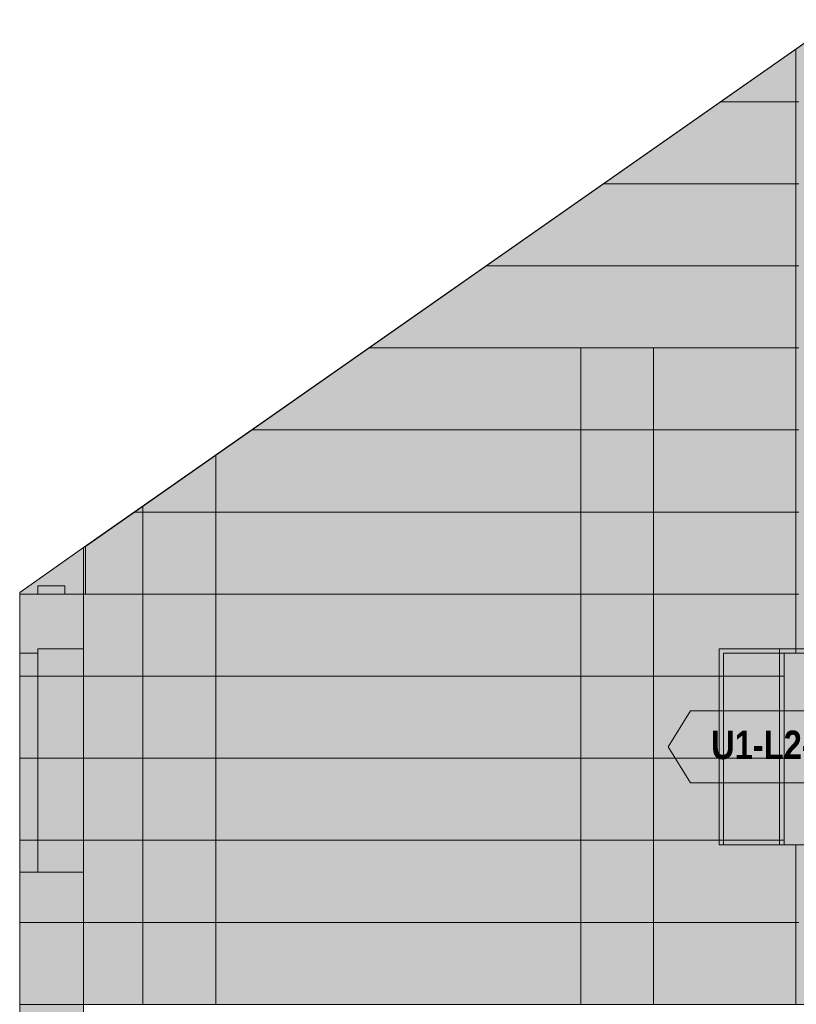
# Model space of a CAD drawing. Header units: millimetres. Extents: x 17 to 413, y 4 to 292.
# Tile 20 of 30: x 194 to 229, y 157 to 201. Entities that reach past the tile are written whole.
import ezdxf
from ezdxf.enums import TextEntityAlignment as Align

# ---------------------------------------------------------------- set-up
doc = ezdxf.new("R2010")
doc.units = ezdxf.units.MM
for name, color, linetype in [('FILL-EPS', 7, 'Continuous'), ('FILL-LIGHT', 7, 'Continuous'), ('FILL-WHITE', 7, 'Continuous'), ('LINE-C_2E8C94', 7, 'Continuous'), ('LINE-C_337880', 7, 'Continuous'), ('LINE-INK', 7, 'Continuous'), ('LINE-STEEL_GREY', 7, 'Continuous'), ('LINE-TEAL_DK', 7, 'Continuous'), ('TEXT-TEAL_DK', 7, 'Continuous')]:
    doc.layers.add(name, color=color, linetype=linetype)
doc.styles.add('OpenSansCondensed-Bold', font='OpenSansCondensed-Bold.ttf')

msp = doc.modelspace()

# ---------------------------------------------------------------- hatches: boundary and pattern name
at = {"layer": 'FILL-EPS', "true_color": 0xccffff}
h = msp.add_hatch(color=7, dxfattribs=at)
h.dxf.hatch_style = 1
h.paths.add_polyline_path([(196.787, 157.202), (196.787, 177.562), (230.393, 201.093), (236.607, 201.093), (270.213, 177.562), (270.213, 157.202), (196.787, 157.202)])
h.paths.add_polyline_path([(227.996, 164.317), (233.6, 164.317), (233.6, 172.855), (227.996, 172.855)], flags=0)
h = msp.add_hatch(color=7, dxfattribs=at)
h.dxf.hatch_style = 1
h.paths.add_polyline_path([(196.787, 157.202), (196.787, 177.562), (196.866, 177.617), (230.393, 201.093), (236.607, 201.093), (237.361, 200.565), (237.374, 200.556), (237.374, 200.556), (237.374, 200.556), (237.374, 200.556), (270.134, 177.617), (270.213, 177.562), (270.213, 175.49), (270.213, 157.202)])
h.paths.add_polyline_path([(227.796, 164.317), (233.8, 164.317), (233.8, 173.055), (227.796, 173.055)], flags=0)
h = msp.add_hatch(color=7, dxfattribs=at)
h.dxf.hatch_style = 1
h.paths.add_polyline_path([(196.787, 157.202), (196.787, 175.49), (196.866, 175.49), (196.866, 177.617), (197.318, 177.933), (229.625, 200.555), (229.626, 200.556), (229.72, 200.622), (230.393, 201.093), (236.607, 201.093), (270.134, 177.617), (270.134, 175.49), (270.213, 175.49), (270.213, 157.202)])
h.paths.add_polyline_path([(225.113, 173.054), (225.1, 173.055), (225.1, 164.317), (231.104, 164.317), (231.104, 173.055), (225.113, 173.055)], flags=0)
h = msp.add_hatch(color=7, dxfattribs=at)
h.dxf.hatch_style = 1
h.paths.add_polyline_path([(196.787, 157.202), (196.787, 177.562), (230.393, 201.093), (236.607, 201.093), (270.213, 177.562), (270.213, 157.202)])
h.paths.add_polyline_path([(225.3, 172.855), (225.3, 164.317), (230.904, 164.317), (230.904, 172.855)], flags=0)
h = msp.add_hatch(color=7, dxfattribs=at)
h.dxf.hatch_style = 1
h.paths.add_polyline_path([(193.94, 175.568), (196.787, 177.562), (196.787, 157.202), (193.94, 157.202)])
h = msp.add_hatch(color=7, dxfattribs=at)
h.dxf.hatch_style = 1
h.paths.add_polyline_path([(193.94, 175.49), (193.94, 175.568), (195.356, 176.56), (196.787, 177.562), (196.787, 175.49), (196.787, 157.202), (196.787, 157.202), (193.94, 157.202)])
h = msp.add_hatch(color=7, dxfattribs=at)
h.dxf.hatch_style = 1
h.paths.add_polyline_path([(193.94, 175.49), (193.94, 175.568), (196.787, 177.562), (196.787, 175.49)])
h = msp.add_hatch(color=7, dxfattribs=at)
h.dxf.hatch_style = 1
h.paths.add_polyline_path([(193.94, 175.568), (196.787, 177.562), (196.787, 157.202), (193.94, 157.202)])
h = msp.add_hatch(color=7, dxfattribs=at)
h.dxf.hatch_style = 1
h.paths.add_polyline_path([(196.787, 175.49), (196.787, 177.562), (196.866, 177.617), (196.866, 175.49)])
h = msp.add_hatch(color=7, dxfattribs=at)
h.dxf.hatch_style = 1
h.paths.add_polyline_path([(193.94, 157.202), (193.94, 175.49), (196.785, 175.49), (196.785, 157.202)])
h = msp.add_hatch(color=7, dxfattribs=at)
h.dxf.hatch_style = 1
h.paths.add_polyline_path([(193.94, 175.49), (196.785, 175.49), (196.785, 157.202), (193.94, 157.202)])
h = msp.add_hatch(color=7, dxfattribs=at)
h.dxf.hatch_style = 1
h.paths.add_polyline_path([(193.94, 157.202), (193.94, 175.49), (196.785, 175.49), (196.787, 175.49), (196.787, 168.975), (196.787, 168.972), (196.787, 168.972), (196.787, 168.972), (196.787, 157.202), (196.785, 157.202)])
h = msp.add_hatch(color=7, dxfattribs=at)
h.dxf.hatch_style = 1
h.paths.add_polyline_path([(196.785, 175.49), (196.785, 175.502), (196.785, 175.502), (196.785, 175.491)])
h = msp.add_hatch(color=7, dxfattribs=at)
h.dxf.hatch_style = 1
h.paths.add_polyline_path([(194.744, 173.055), (196.785, 173.055), (196.785, 163.098), (194.744, 163.098)])
h = msp.add_hatch(color=7, dxfattribs=at)
h.dxf.hatch_style = 1
h.paths.add_polyline_path([(194.744, 163.098), (194.744, 173.055), (196.785, 173.055), (196.785, 163.098)])
h = msp.add_hatch(color=7, dxfattribs=at)
h.dxf.hatch_style = 1
h.paths.add_polyline_path([(194.744, 173.055), (196.785, 173.055), (196.785, 163.098), (194.744, 163.098)])
h = msp.add_hatch(color=7, dxfattribs=at)
h.dxf.hatch_style = 1
h.paths.add_polyline_path([(194.744, 163.098), (194.744, 173.055), (196.785, 173.055), (196.785, 163.098)])
h = msp.add_hatch(color=7, dxfattribs=at)
h.dxf.hatch_style = 1
h.paths.add_polyline_path([(225.1, 173.055), (231.104, 173.055), (231.104, 164.317), (230.904, 164.317), (230.904, 172.855), (225.3, 172.855), (225.3, 164.317), (225.1, 164.317)])
h = msp.add_hatch(color=7, dxfattribs=at)
h.dxf.hatch_style = 1
h.paths.add_polyline_path([(227.796, 173.055), (233.8, 173.055), (233.8, 164.317), (233.6, 164.317), (233.6, 172.855), (227.996, 172.855), (227.996, 164.317), (227.796, 164.317)])
h = msp.add_hatch(color=7, dxfattribs=at)
h.dxf.hatch_style = 1
h.paths.add_polyline_path([(193.94, 172.855), (194.744, 172.855), (194.744, 163.098), (193.94, 163.098)])
h = msp.add_hatch(color=7, dxfattribs=at)
h.dxf.hatch_style = 1
h.paths.add_polyline_path([(193.94, 163.098), (193.94, 172.855), (194.744, 172.855), (194.744, 163.098)])
h = msp.add_hatch(color=7, dxfattribs=at)
h.dxf.hatch_style = 1
h.paths.add_polyline_path([(193.94, 172.855), (194.744, 172.855), (194.744, 163.098), (193.94, 163.098)])
h = msp.add_hatch(color=7, dxfattribs=at)
h.dxf.hatch_style = 1
h.paths.add_polyline_path([(193.94, 163.098), (193.94, 172.855), (194.744, 172.855), (194.744, 163.098)])
h = msp.add_hatch(color=7, dxfattribs=at)
h.dxf.hatch_style = 1
h.paths.add_polyline_path([(193.94, 135.256), (193.94, 157.202), (196.785, 157.202), (196.786, 157.214), (196.787, 157.214), (196.787, 135.256), (196.785, 135.256)])
at = {"layer": 'FILL-LIGHT', "true_color": 0xd9d9d9}
h = msp.add_hatch(color=254, dxfattribs=at)
h.dxf.hatch_style = 1
h.paths.add_polyline_path([(194.753, 175.49), (194.753, 175.864), (195.953, 175.864), (195.953, 175.49)])
h = msp.add_hatch(color=254, dxfattribs=at)
h.dxf.hatch_style = 1
h.paths.add_polyline_path([(194.753, 175.864), (195.953, 175.864), (195.953, 175.49), (194.753, 175.49)])
at = {"layer": 'FILL-WHITE', "true_color": 0xffffff}
h = msp.add_hatch(color=7, dxfattribs=at)
h.dxf.hatch_style = 1
h.paths.add_polyline_path([(225.1, 164.317), (225.1, 173.051), (231.1, 173.051), (231.1, 164.317)])
h = msp.add_hatch(color=7, dxfattribs=at)
h.dxf.hatch_style = 1
h.paths.add_polyline_path([(225.1, 164.317), (225.1, 173.051), (231.1, 173.051), (231.1, 164.317)])
h = msp.add_hatch(color=7, dxfattribs=at)
h.dxf.hatch_style = 1
h.paths.add_polyline_path([(225.1, 164.317), (225.1, 173.051), (231.1, 173.051), (231.1, 164.317)])
h = msp.add_hatch(color=7, dxfattribs=at)
h.dxf.hatch_style = 1
h.paths.add_polyline_path([(222.833, 168.684), (223.833, 170.284), (232.367, 170.284), (233.367, 168.684), (232.367, 167.084), (223.833, 167.084)])

# ---------------------------------------------------------------- linework, layer by layer
at = {"layer": 'LINE-C_2E8C94', "lineweight": 5}
for points in [[(196.787, 157.202), (196.787, 177.562), (196.787, 177.562), (196.787, 177.562), (230.393, 201.093), (236.607, 201.093), (236.607, 201.093), (236.607, 201.093), (236.607, 201.093), (236.607, 201.093), (270.213, 177.562), (270.213, 157.202), (270.213, 157.202), (196.787, 157.202), (196.787, 157.202)], [(196.787, 157.202), (196.787, 177.562), (196.866, 177.617), (230.393, 201.093), (236.607, 201.093), (237.361, 200.565), (237.374, 200.556), (237.374, 200.556), (237.374, 200.556), (237.374, 200.556), (270.134, 177.617), (270.213, 177.562), (270.213, 175.49), (270.213, 157.202)], [(196.787, 157.202), (196.787, 175.49), (196.866, 175.49), (196.866, 177.617), (197.318, 177.933), (229.625, 200.555), (229.626, 200.556), (229.626, 200.556), (229.72, 200.622), (230.393, 201.093), (236.607, 201.093), (236.607, 201.093), (236.607, 201.093), (236.607, 201.093), (270.134, 177.617), (270.134, 175.49), (270.213, 175.49), (270.213, 157.202)], [(196.787, 157.202), (196.787, 177.562), (196.787, 177.562), (230.393, 201.093), (230.393, 201.093), (230.393, 201.093), (236.607, 201.093), (270.213, 177.562), (270.213, 157.202), (196.787, 157.202)], [(193.94, 175.568), (196.787, 177.562), (196.787, 157.202), (193.94, 157.202)], [(193.94, 175.49), (193.94, 175.49), (193.94, 175.49), (193.94, 175.568), (195.356, 176.56), (195.356, 176.56), (195.356, 176.56), (196.787, 177.562), (196.787, 175.49), (196.787, 157.202), (196.787, 157.202), (196.787, 157.202), (193.94, 157.202), (193.94, 157.202)], [(193.94, 175.49), (193.94, 175.568), (196.787, 177.562), (196.787, 175.49)], [(193.94, 175.568), (196.787, 177.562), (196.787, 157.202), (193.94, 157.202)], [(196.787, 175.49), (196.787, 177.562), (196.866, 177.617), (196.866, 175.49)], [(193.94, 157.202), (193.94, 157.202), (193.94, 175.49), (196.785, 175.49), (196.785, 175.49), (196.785, 157.202)], [(193.94, 175.49), (196.785, 175.49), (196.785, 157.202), (196.785, 157.202), (193.94, 157.202), (193.94, 175.49)], [(193.94, 157.202), (193.94, 175.49), (196.785, 175.49), (196.787, 175.49), (196.787, 168.975), (196.787, 168.972), (196.787, 168.972), (196.787, 168.972), (196.787, 157.202), (196.785, 157.202)], [(196.785, 175.49), (196.785, 175.502), (196.785, 175.502), (196.785, 175.491)], [(194.744, 173.055), (194.744, 173.055), (194.744, 173.055), (196.785, 173.055), (196.785, 163.098), (196.785, 163.098), (194.744, 163.098), (194.744, 173.055)], [(194.744, 163.098), (194.744, 163.098), (194.744, 173.055), (196.785, 173.055), (196.785, 173.055), (196.785, 173.055), (196.785, 173.055), (196.785, 163.098)], [(194.744, 173.055), (194.744, 173.055), (194.744, 173.055), (196.785, 173.055), (196.785, 163.098), (196.785, 163.098), (194.744, 163.098), (194.744, 173.055)], [(194.744, 163.098), (194.744, 163.098), (194.744, 173.055), (196.785, 173.055), (196.785, 173.055), (196.785, 173.055), (196.785, 173.055), (196.785, 163.098)], [(225.113, 173.054), (225.1, 173.055), (225.1, 164.317), (231.104, 164.317), (231.104, 173.055), (225.113, 173.055)], [(225.1, 173.055), (231.104, 173.055), (231.104, 164.317), (230.904, 164.317), (230.904, 164.317), (230.904, 172.855), (225.3, 172.855), (225.3, 164.317), (225.1, 164.317), (225.1, 173.055)], [(227.796, 173.055), (233.8, 173.055), (233.8, 164.317), (233.6, 164.317), (233.6, 172.855), (227.996, 172.855), (227.996, 164.317), (227.996, 164.317), (227.796, 164.317), (227.796, 173.055)], [(227.796, 164.317), (233.8, 164.317), (233.8, 173.055), (227.796, 173.055)], [(193.94, 172.855), (194.744, 172.855), (194.744, 163.098), (193.94, 163.098)], [(193.94, 163.098), (193.94, 172.855), (194.744, 172.855), (194.744, 163.098)], [(193.94, 172.855), (194.744, 172.855), (194.744, 163.098), (193.94, 163.098)], [(193.94, 163.098), (193.94, 172.855), (194.744, 172.855), (194.744, 163.098)], [(225.3, 172.855), (225.3, 164.317), (230.904, 164.317), (230.904, 172.855)], [(227.996, 164.317), (233.6, 164.317), (233.6, 172.855), (227.996, 172.855)], [(193.94, 135.256), (193.94, 135.256), (193.94, 135.256), (193.94, 157.202), (196.785, 157.202), (196.786, 157.214), (196.786, 157.214), (196.787, 157.214), (196.787, 135.256), (196.785, 135.256), (196.785, 135.256), (196.785, 135.256)]]:
    msp.add_lwpolyline(points, close=True, dxfattribs=at)
at = {"layer": 'LINE-C_337880', "lineweight": 5}
for p, q in [((228.521, 197.435), (228.521, 199.772)), ((228.521, 197.435), (228.521, 199.772)), ((225.183, 197.435), (228.649, 197.435)), ((225.183, 197.435), (228.649, 197.435)), ((225.183, 197.435), (228.521, 197.435)), ((225.183, 197.435), (228.521, 197.435)), ((228.521, 193.778), (228.521, 197.435)), ((228.521, 193.778), (228.521, 197.435)), ((219.96, 193.778), (228.65, 193.778)), ((219.96, 193.778), (228.65, 193.778)), ((219.96, 193.778), (228.521, 193.778)), ((219.96, 193.778), (228.521, 193.778)), ((228.522, 190.12), (228.522, 193.778)), ((228.522, 190.12), (228.522, 193.778)), ((214.736, 190.12), (228.649, 190.12)), ((214.736, 190.12), (228.649, 190.12)), ((214.736, 190.12), (228.522, 190.12)), ((214.736, 190.12), (228.522, 190.12)), ((228.522, 186.462), (228.522, 190.12)), ((228.522, 186.462), (228.522, 190.12)), ((209.512, 186.462), (218.934, 186.462)), ((209.512, 186.462), (218.934, 186.462)), ((209.512, 186.462), (222.185, 186.462)), ((209.512, 186.462), (222.185, 186.462)), ((218.934, 182.805), (218.934, 186.462)), ((218.934, 186.462), (228.649, 186.462)), ((218.934, 182.805), (218.934, 186.462)), ((218.934, 186.462), (228.649, 186.462)), ((222.185, 182.805), (222.185, 186.462)), ((222.185, 186.462), (228.521, 186.462)), ((222.185, 182.805), (222.185, 186.462)), ((222.185, 186.462), (228.521, 186.462)), ((228.521, 182.805), (228.521, 186.462)), ((228.521, 182.805), (228.521, 186.462)), ((204.289, 182.805), (218.934, 182.805)), ((204.289, 182.805), (218.934, 182.805)), ((204.289, 182.805), (218.934, 182.805)), ((204.289, 182.805), (218.934, 182.805)), ((218.934, 182.805), (222.185, 182.805)), ((218.934, 182.805), (222.185, 182.805)), ((218.934, 179.147), (218.934, 182.805)), ((218.934, 182.805), (222.185, 182.805)), ((218.934, 179.147), (218.934, 182.805)), ((218.934, 182.805), (222.185, 182.805)), ((222.185, 179.147), (222.185, 182.805)), ((222.185, 182.805), (228.649, 182.805)), ((222.185, 179.147), (222.185, 182.805)), ((222.185, 182.805), (228.649, 182.805)), ((222.185, 182.805), (228.521, 182.805)), ((222.185, 182.805), (228.521, 182.805)), ((228.521, 179.147), (228.521, 182.805)), ((228.521, 179.147), (228.521, 182.805)), ((202.678, 179.147), (202.678, 181.677)), ((202.678, 179.147), (202.678, 181.677)), ((199.065, 179.147), (199.426, 179.147)), ((199.065, 179.147), (199.426, 179.147)), ((199.065, 179.147), (199.426, 179.147)), ((199.065, 179.147), (199.426, 179.147)), ((199.426, 179.147), (199.426, 179.4)), ((199.426, 179.147), (199.426, 179.4)), ((199.426, 175.49), (199.426, 179.147)), ((199.426, 179.147), (202.678, 179.147)), ((199.426, 175.49), (199.426, 179.147)), ((199.426, 179.147), (202.678, 179.147)), ((199.426, 179.147), (202.678, 179.147)), ((199.426, 179.147), (202.678, 179.147)), ((202.678, 179.147), (218.934, 179.147)), ((202.678, 179.147), (218.934, 179.147)), ((202.678, 175.49), (202.678, 179.147)), ((202.678, 179.147), (218.934, 179.147)), ((202.678, 175.49), (202.678, 179.147)), ((202.678, 179.147), (218.934, 179.147)), ((218.934, 175.49), (218.934, 179.147)), ((218.934, 179.147), (222.185, 179.147)), ((218.934, 175.49), (218.934, 179.147)), ((218.934, 179.147), (222.185, 179.147)), ((218.934, 179.147), (222.185, 179.147)), ((218.934, 179.147), (222.185, 179.147)), ((222.185, 179.147), (228.649, 179.147)), ((222.185, 179.147), (228.649, 179.147)), ((222.185, 175.49), (222.185, 179.147)), ((222.185, 179.147), (228.521, 179.147)), ((222.185, 175.49), (222.185, 179.147)), ((222.185, 179.147), (228.521, 179.147)), ((228.521, 175.49), (228.521, 179.147)), ((228.521, 175.49), (228.521, 179.147)), ((193.948, 175.49), (196.779, 175.49)), ((193.948, 175.49), (196.779, 175.49)), ((193.948, 175.49), (196.779, 175.49)), ((196.795, 175.49), (199.426, 175.49)), ((196.795, 175.49), (199.426, 175.49)), ((196.795, 175.49), (199.426, 175.49)), ((196.874, 175.49), (199.426, 175.49)), ((199.426, 175.49), (202.678, 175.49)), ((199.426, 175.49), (202.678, 175.49)), ((199.426, 171.832), (199.426, 175.49)), ((199.426, 175.49), (202.678, 175.49)), ((199.426, 171.832), (199.426, 175.49)), ((199.426, 175.49), (202.678, 175.49)), ((202.678, 171.832), (202.678, 175.49)), ((202.678, 175.49), (218.934, 175.49)), ((202.678, 171.832), (202.678, 175.49)), ((202.678, 175.49), (218.934, 175.49)), ((202.678, 175.49), (218.934, 175.49)), ((202.678, 175.49), (218.934, 175.49)), ((218.934, 175.49), (222.185, 175.49)), ((218.934, 175.49), (222.185, 175.49)), ((218.934, 171.832), (218.934, 175.49)), ((218.934, 175.49), (222.185, 175.49)), ((218.934, 171.832), (218.934, 175.49)), ((218.934, 175.49), (222.185, 175.49)), ((222.185, 171.832), (222.185, 175.49)), ((222.185, 175.49), (228.649, 175.49)), ((222.185, 171.832), (222.185, 175.49)), ((222.185, 175.49), (228.649, 175.49)), ((222.185, 175.49), (228.521, 175.49)), ((222.185, 175.49), (228.521, 175.49)), ((228.521, 173.063), (228.521, 175.49)), ((228.521, 172.863), (228.521, 175.49)), ((228.521, 172.863), (228.521, 173.047)), ((193.948, 171.832), (196.779, 171.832)), ((193.948, 171.832), (196.779, 171.832)), ((193.948, 171.832), (196.777, 171.832)), ((193.948, 171.832), (194.736, 171.832)), ((193.948, 171.832), (194.736, 171.832)), ((193.948, 171.832), (194.736, 171.832)), ((193.948, 171.832), (194.736, 171.832)), ((193.948, 171.832), (196.777, 171.832)), ((193.948, 171.832), (196.779, 171.832)), ((193.948, 171.832), (196.779, 171.832)), ((194.752, 171.832), (196.777, 171.832)), ((194.752, 171.832), (196.777, 171.832)), ((194.752, 171.832), (196.777, 171.832)), ((194.752, 171.832), (196.777, 171.832)), ((196.795, 171.832), (199.426, 171.832)), ((196.795, 171.832), (199.426, 171.832)), ((196.795, 171.832), (199.426, 171.832)), ((196.795, 171.832), (199.426, 171.832)), ((199.426, 168.174), (199.426, 171.832)), ((199.426, 171.832), (202.678, 171.832)), ((199.426, 168.174), (199.426, 171.832)), ((199.426, 171.832), (202.678, 171.832)), ((199.426, 171.832), (202.678, 171.832)), ((199.426, 171.832), (202.678, 171.832)), ((202.678, 171.832), (218.934, 171.832)), ((202.678, 171.832), (218.934, 171.832)), ((202.678, 168.174), (202.678, 171.832)), ((202.678, 171.832), (218.934, 171.832)), ((202.678, 168.174), (202.678, 171.832)), ((202.678, 171.832), (218.934, 171.832)), ((218.934, 168.174), (218.934, 171.832)), ((218.934, 171.832), (222.185, 171.832)), ((218.934, 168.174), (218.934, 171.832)), ((218.934, 171.832), (222.185, 171.832)), ((218.934, 171.832), (222.185, 171.832)), ((218.934, 171.832), (222.185, 171.832)), ((222.185, 171.832), (227.988, 171.832)), ((222.185, 171.832), (227.788, 171.832)), ((222.185, 168.174), (222.185, 171.832)), ((222.185, 171.832), (225.092, 171.832)), ((222.185, 168.174), (222.185, 171.832)), ((222.185, 171.832), (225.292, 171.832)), ((225.108, 171.832), (225.292, 171.832)), ((227.804, 171.832), (227.988, 171.832)), ((193.948, 168.174), (196.779, 168.174)), ((193.948, 168.174), (196.779, 168.174)), ((193.948, 168.174), (196.777, 168.174)), ((193.948, 168.174), (194.736, 168.174)), ((193.948, 168.174), (194.736, 168.174)), ((193.948, 168.174), (194.736, 168.174)), ((193.948, 168.174), (194.736, 168.174)), ((193.948, 168.174), (196.777, 168.174)), ((193.948, 168.174), (196.779, 168.174)), ((193.948, 168.174), (196.779, 168.174)), ((194.752, 168.174), (196.777, 168.174)), ((194.752, 168.174), (196.777, 168.174)), ((194.752, 168.174), (196.777, 168.174)), ((194.752, 168.174), (196.777, 168.174)), ((196.795, 168.174), (199.426, 168.174)), ((196.795, 168.174), (199.426, 168.174)), ((196.795, 168.174), (199.426, 168.174)), ((196.795, 168.174), (199.426, 168.174)), ((199.426, 168.174), (202.678, 168.174)), ((199.426, 168.174), (202.678, 168.174)), ((199.426, 164.517), (199.426, 168.174)), ((199.426, 168.174), (202.678, 168.174)), ((199.426, 164.517), (199.426, 168.174)), ((199.426, 168.174), (202.678, 168.174)), ((202.678, 164.517), (202.678, 168.174)), ((202.678, 168.174), (218.934, 168.174)), ((202.678, 164.517), (202.678, 168.174)), ((202.678, 168.174), (218.934, 168.174)), ((202.678, 168.174), (218.934, 168.174)), ((202.678, 168.174), (218.934, 168.174)), ((218.934, 168.174), (222.185, 168.174)), ((218.934, 168.174), (222.185, 168.174)), ((218.934, 164.517), (218.934, 168.174)), ((218.934, 168.174), (222.185, 168.174)), ((218.934, 164.517), (218.934, 168.174)), ((218.934, 168.174), (222.185, 168.174)), ((222.185, 164.517), (222.185, 168.174)), ((222.185, 168.174), (227.988, 168.174)), ((222.185, 164.517), (222.185, 168.174)), ((222.185, 168.174), (227.788, 168.174)), ((222.185, 168.174), (225.092, 168.174)), ((222.185, 168.174), (225.292, 168.174)), ((225.108, 168.174), (225.292, 168.174)), ((227.804, 168.174), (227.988, 168.174)), ((193.948, 164.517), (196.779, 164.517)), ((193.948, 164.517), (196.779, 164.517)), ((193.948, 164.517), (196.777, 164.517)), ((193.948, 164.517), (194.736, 164.517)), ((193.948, 164.517), (194.736, 164.517)), ((193.948, 164.517), (194.736, 164.517)), ((193.948, 164.517), (194.736, 164.517)), ((193.948, 164.517), (196.777, 164.517)), ((193.948, 164.517), (196.779, 164.517)), ((193.948, 164.517), (196.779, 164.517)), ((194.752, 164.517), (196.777, 164.517)), ((194.752, 164.517), (196.777, 164.517)), ((194.752, 164.517), (196.777, 164.517)), ((194.752, 164.517), (196.777, 164.517)), ((196.795, 164.517), (199.426, 164.517)), ((196.795, 164.517), (199.426, 164.517)), ((196.795, 164.517), (199.426, 164.517)), ((196.795, 164.517), (199.426, 164.517)), ((199.426, 160.859), (199.426, 164.517)), ((199.426, 164.517), (202.678, 164.517)), ((199.426, 160.859), (199.426, 164.517)), ((199.426, 164.517), (202.678, 164.517)), ((199.426, 164.517), (202.678, 164.517)), ((199.426, 164.517), (202.678, 164.517)), ((202.678, 164.517), (218.934, 164.517)), ((202.678, 164.517), (218.934, 164.517)), ((202.678, 160.859), (202.678, 164.517)), ((202.678, 164.517), (218.934, 164.517)), ((202.678, 160.859), (202.678, 164.517)), ((202.678, 164.517), (218.934, 164.517)), ((218.934, 160.859), (218.934, 164.517)), ((218.934, 164.517), (222.185, 164.517)), ((218.934, 160.859), (218.934, 164.517)), ((218.934, 164.517), (222.185, 164.517)), ((218.934, 164.517), (222.185, 164.517)), ((218.934, 164.517), (222.185, 164.517)), ((222.185, 164.517), (227.988, 164.517)), ((222.185, 164.517), (227.788, 164.517)), ((222.185, 160.859), (222.185, 164.517)), ((222.185, 164.517), (225.092, 164.517)), ((222.185, 160.859), (222.185, 164.517)), ((222.185, 164.517), (225.292, 164.517)), ((225.108, 164.517), (225.292, 164.517)), ((227.804, 164.517), (227.988, 164.517)), ((228.521, 160.859), (228.521, 164.309)), ((228.521, 160.859), (228.521, 164.309)), ((193.948, 160.859), (196.779, 160.859)), ((193.948, 160.859), (196.779, 160.859)), ((193.948, 160.859), (196.777, 160.859)), ((193.948, 160.859), (196.777, 160.859)), ((193.948, 160.859), (196.779, 160.859)), ((193.948, 160.859), (196.779, 160.859)), ((196.795, 160.859), (199.426, 160.859)), ((196.795, 160.859), (199.426, 160.859)), ((196.795, 160.859), (199.426, 160.859)), ((196.795, 160.859), (199.426, 160.859)), ((199.426, 160.859), (202.678, 160.859)), ((199.426, 160.859), (202.678, 160.859)), ((199.426, 157.21), (199.426, 160.859)), ((199.426, 160.859), (202.678, 160.859)), ((199.426, 157.21), (199.426, 160.859)), ((199.426, 160.859), (202.678, 160.859)), ((202.678, 157.21), (202.678, 160.859)), ((202.678, 160.859), (218.934, 160.859)), ((202.678, 157.21), (202.678, 160.859)), ((202.678, 160.859), (218.934, 160.859)), ((202.678, 160.859), (218.934, 160.859)), ((202.678, 160.859), (218.934, 160.859)), ((218.934, 160.859), (222.185, 160.859)), ((218.934, 160.859), (222.185, 160.859)), ((218.934, 157.21), (218.934, 160.859)), ((218.934, 160.859), (222.185, 160.859)), ((218.934, 157.21), (218.934, 160.859)), ((218.934, 160.859), (222.185, 160.859)), ((222.185, 157.21), (222.185, 160.859)), ((222.185, 160.859), (228.649, 160.859)), ((222.185, 157.21), (222.185, 160.859)), ((222.185, 160.859), (228.649, 160.859)), ((222.185, 160.859), (228.521, 160.859)), ((222.185, 160.859), (228.521, 160.859)), ((228.521, 157.21), (228.521, 160.859)), ((228.521, 157.21), (228.521, 160.859))]:
    msp.add_line(p, q, dxfattribs=at)
at = {"layer": 'LINE-INK', "lineweight": 5}
msp.add_lwpolyline([(225.1, 173.051), (225.1, 173.051), (231.1, 173.051), (231.1, 173.051), (231.1, 173.051), (231.1, 164.317), (231.1, 164.317), (231.1, 164.317), (225.1, 164.317), (225.1, 164.317), (225.1, 164.317), (225.1, 173.051)], close=True, dxfattribs=at)
msp.add_lwpolyline([(225.1, 173.051), (225.1, 173.051), (231.1, 173.051), (231.1, 173.051), (231.1, 173.051), (231.1, 164.317), (231.1, 164.317), (231.1, 164.317), (225.1, 164.317), (225.1, 164.317), (225.1, 164.317), (225.1, 173.051)], close=True, dxfattribs=at)
at = {"layer": 'LINE-STEEL_GREY', "lineweight": 5}
for points in [[(194.753, 175.49), (194.753, 175.864), (195.953, 175.864), (195.953, 175.49)], [(194.753, 175.864), (195.953, 175.864), (195.953, 175.49), (194.753, 175.49)]]:
    msp.add_lwpolyline(points, close=True, dxfattribs=at)
at = {"layer": 'LINE-TEAL_DK', "lineweight": 5}
msp.add_lwpolyline([(222.833, 168.684), (223.833, 170.284), (232.367, 170.284), (233.367, 168.684), (232.367, 167.084), (223.833, 167.084)], close=True, dxfattribs=at)

# ---------------------------------------------------------------- texts
at = {"layer": 'TEXT-TEAL_DK', "style": 'OpenSansCondensed-Bold'}
msp.add_text('U1-L2-W5', height=1.27, dxfattribs=at).set_placement((228.1, 168.134), align=Align.CENTER)

doc.saveas('drawing.dxf')
